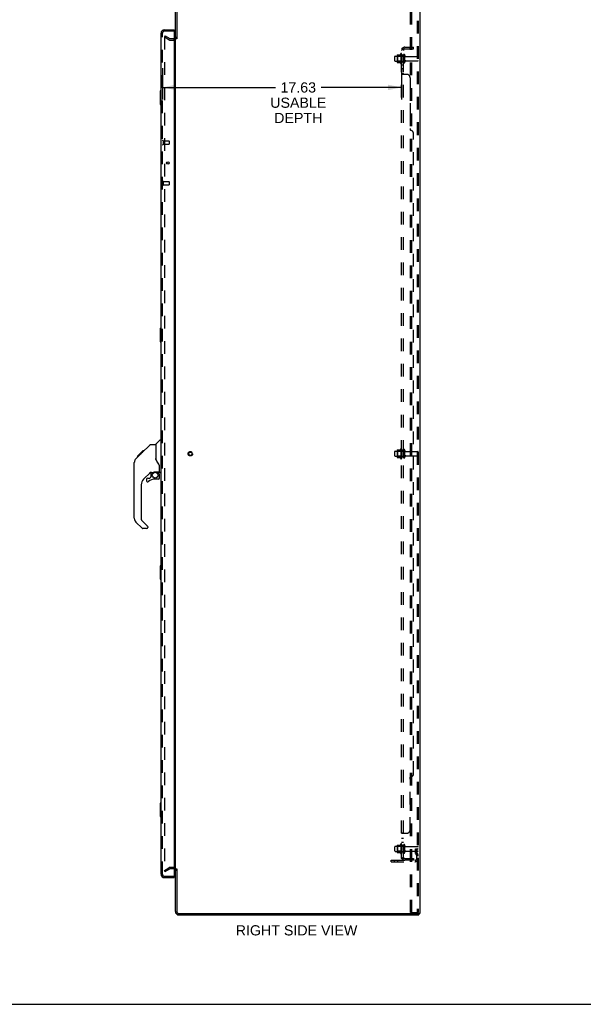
# Model space of a CAD drawing. Header units: inches. Extents: x 0 to 170, y 0 to 110.
# Tile 12 of 15: x 87 to 128, y 0 to 73. Entities that reach past the tile are written whole.
import ezdxf

# ---------------------------------------------------------------- set-up
doc = ezdxf.new("R2010")
doc.units = ezdxf.units.IN
doc.header["$LTSCALE"] = 9.35
doc.header["$MEASUREMENT"] = 0
doc.linetypes.add('HIDDEN', pattern=[0.2, 0.1, -0.1])
doc.layers.get('0').update_dxf_attribs({"linetype": 'CONTINUOUS'})
for name, color, linetype in [('DEFAULT_2', 8, 'HIDDEN'), ('DIMENSIONS', 7, 'CONTINUOUS'), ('DOOR_ASSEMBLY', 7, 'CONTINUOUS'), ('SUBPANEL', 7, 'CONTINUOUS')]:
    doc.layers.add(name, color=color, linetype=linetype)
doc.styles.get("Standard").update_dxf_attribs({"font": 'arial.ttf'})
doc.dimstyles.new('DIMSTYLE_1', dxfattribs={"dimtxt": 0.75, "dimasz": 1, "dimexe": 0.09, "dimexo": 0.07, "dimgap": 0.0375, "dimtad": 0, "dimtih": 1, "dimtoh": 1, "dimzin": 4, "dimdsep": 46, "dimtxsty": 'Standard', "dimblk": '_FILLED', "dimblk1": '_FILLED', "dimblk2": '_FILLED', "dimcen": 0.09, "dimadec": 3, "dimazin": 1, "dimtfac": 1, "dimtdec": 3, "dimtofl": 0, "dimtmove": 0, "dimatfit": 3, "dimldrblk": '_FILLED', "dimfxl": 0, "dimtolj": 1, "dimtzin": 4, "dimarcsym": 0})

# ---------------------------------------------------------------- blocks, each defined once
blk = doc.blocks.new('_FILLED')
at = {"color": 0, "linetype": 'ByBlock'}
blk.add_solid([(0, 0), (-1, 0.2), (-1, -0.2)], dxfattribs=at)
blk = doc.blocks.new('*D2')
at = {"layer": 'DIMENSIONS', "color": 2, "linetype": 'Continuous'}
for p, q in [((97.469, 69.011), (97.469, 66.691)), ((115.094, 69.011), (115.094, 66.691)), ((97.469, 67.591), (105.791, 67.591)), ((115.094, 67.591), (109.161, 67.591))]:
    blk.add_line(p, q, dxfattribs=at)
at = {"layer": 'DIMENSIONS', "color": 2, "linetype": 'Continuous', "rotation": 180}
blk.add_blockref('_FILLED', (97.469, 67.591), dxfattribs=at)
at = {"layer": 'DIMENSIONS', "color": 2, "linetype": 'Continuous'}
blk.add_blockref('_FILLED', (115.094, 67.591), dxfattribs=at)
at = {"layer": 'DIMENSIONS', "color": 2, "linetype": 'Continuous', "insert": (107.476, 67.966), "char_height": 0.75, "width": 4.12639, "attachment_point": 2, "line_spacing_factor": 0.9}
blk.add_mtext('17.63\\PUSABLE\\PDEPTH', dxfattribs=at)

msp = doc.modelspace()

# ---------------------------------------------------------------- linework, layer by layer
at = {"color": 3, "linetype": 'Continuous'}
for p, q in [((98.423, 71.19), (98.423, 74.34)), ((98.527, 74.34), (98.527, 71.179)), ((116.423, 74.482), (116.423, 6.69)), ((98.423, 10.034), (98.423, 71.138)), ((98.423, 6.833), (98.423, 9.982)), ((98.527, 9.993), (98.527, 6.833)), ((98.669, 6.69), (116.333, 6.69)), ((98.669, 6.586), (116.371, 6.586)), ((116.423, 6.69), (116.367, 6.69))]:
    msp.add_line(p, q, dxfattribs=at)
at = {"color": 7, "linetype": 'Continuous'}
for p, q in [((116.333, 6.69), (116.367, 6.69)), ((116.371, 6.69), (116.371, 6.586)), ((0, 0), (170, 0))]:
    msp.add_line(p, q, dxfattribs=at)
at = {"color": 3, "linetype": 'Continuous'}
for centre, radius, start, end in [((98.28, 71.333), 0.142, 296.46801, 360), ((98.28, 9.84), 0.142, 0, 63.53199), ((98.669, 6.833), 0.246, 180, 270), ((98.669, 6.833), 0.142, 180, 270)]:
    msp.add_arc(centre, radius, start, end, dxfattribs=at)
at = {"layer": 'DEFAULT_2', "color": 8, "linetype": 'HIDDEN'}
for p, q in [((115.744, 6.774), (115.744, 74.399)), ((115.848, 6.774), (115.848, 74.399)), ((116.245, 74.369), (116.245, 6.804)), ((116.319, 74.369), (116.319, 6.804)), ((97.662, 71.391), (97.61, 71.301)), ((97.61, 71.32), (97.61, 9.852)), ((97.95, 71.104), (97.61, 71.301)), ((97.662, 71.391), (98.002, 71.194)), ((98.019, 71.19), (98.28, 71.19)), ((98.019, 71.086), (98.28, 71.086)), ((114.594, 69.554), (114.594, 69.869)), ((114.624, 69.899), (115.219, 69.899)), ((114.758, 69.967), (114.758, 69.455)), ((114.778, 69.895), (114.758, 69.915)), ((114.768, 69.989), (114.996, 69.989)), ((114.778, 69.895), (114.778, 69.528)), ((115.074, 69.895), (114.778, 69.895)), ((115.024, 70.067), (115.024, 69.355)), ((115.074, 69.895), (115.094, 69.915)), ((115.074, 69.895), (115.074, 69.528)), ((115.094, 70.045), (115.094, 69.377)), ((115.219, 69.454), (115.219, 69.969)), ((115.329, 69.454), (115.329, 69.969)), ((115.391, 69.876), (116.289, 69.876)), ((114.624, 69.524), (115.219, 69.524)), ((114.778, 69.528), (114.758, 69.508)), ((114.768, 69.434), (114.996, 69.434)), ((115.074, 69.528), (114.778, 69.528)), ((115.074, 69.528), (115.094, 69.508)), ((115.391, 69.546), (116.289, 69.546)), ((114.594, 40.429), (114.594, 40.744)), ((114.624, 40.774), (115.219, 40.774)), ((114.758, 40.842), (114.758, 40.33)), ((114.778, 40.77), (114.758, 40.79)), ((114.768, 40.864), (114.996, 40.864)), ((115.074, 40.77), (114.778, 40.77)), ((114.778, 40.77), (114.778, 40.403)), ((115.024, 40.942), (115.024, 40.23)), ((115.074, 40.77), (115.094, 40.79)), ((115.074, 40.77), (115.074, 40.403)), ((115.094, 40.92), (115.094, 40.252)), ((115.219, 40.329), (115.219, 40.844)), ((115.329, 40.329), (115.329, 40.844)), ((115.391, 40.751), (116.289, 40.751)), ((114.624, 40.399), (115.219, 40.399)), ((114.778, 40.403), (114.758, 40.383)), ((114.768, 40.309), (114.996, 40.309)), ((115.074, 40.403), (114.778, 40.403)), ((115.074, 40.403), (115.094, 40.383)), ((115.391, 40.421), (116.289, 40.421)), ((114.594, 11.304), (114.594, 11.619)), ((114.624, 11.649), (115.219, 11.649)), ((114.758, 11.717), (114.758, 11.205)), ((114.778, 11.645), (114.758, 11.665)), ((114.768, 11.739), (114.996, 11.739)), ((115.074, 11.645), (114.778, 11.645)), ((114.778, 11.645), (114.778, 11.278)), ((115.024, 11.817), (115.024, 11.105)), ((115.074, 11.645), (115.094, 11.665)), ((115.074, 11.645), (115.074, 11.278)), ((115.094, 11.795), (115.094, 11.127)), ((115.219, 11.204), (115.219, 11.719)), ((115.329, 11.204), (115.329, 11.719)), ((115.391, 11.626), (116.289, 11.626)), ((114.624, 11.274), (115.219, 11.274)), ((114.778, 11.278), (114.758, 11.258)), ((114.768, 11.184), (114.996, 11.184)), ((115.074, 11.278), (114.778, 11.278)), ((115.074, 11.278), (115.094, 11.258)), ((115.391, 11.296), (116.289, 11.296)), ((116.125, 11.461), (116.215, 11.461)), ((116.125, 11.121), (116.125, 11.461)), ((116.229, 11.286), (116.125, 11.286)), ((116.146, 11.054), (116.195, 10.986)), ((116.215, 11.461), (116.319, 11.461)), ((116.215, 10.76), (116.215, 11.461)), ((116.229, 11.121), (116.229, 11.461)), ((116.231, 11.115), (116.28, 11.047)), ((116.319, 11.461), (116.28, 11.461)), ((114.319, 10.617), (116.072, 10.617)), ((114.319, 10.513), (114.319, 10.617)), ((114.319, 10.513), (116.072, 10.513)), ((114.566, 10.513), (114.566, 10.617)), ((114.822, 10.513), (114.822, 10.617)), ((97.61, 9.872), (97.95, 10.068)), ((97.662, 9.781), (97.61, 9.872)), ((97.662, 9.781), (98.002, 9.978)), ((98.28, 10.086), (98.019, 10.086)), ((98.28, 9.982), (98.019, 9.982)), ((115.744, 6.774), (116.224, 6.774)), ((116.224, 6.774), (116.298, 6.774))]:
    msp.add_line(p, q, dxfattribs=at)
for points in [[(97.628, 71.34), (97.626, 71.34), (97.624, 71.34), (97.622, 71.339), (97.62, 71.339), (97.619, 71.338), (97.617, 71.336), (97.616, 71.335), (97.614, 71.333), (97.613, 71.331), (97.612, 71.329), (97.611, 71.327), (97.611, 71.325), (97.611, 71.323), (97.61, 71.32)], [(97.636, 71.338), (97.634, 71.339), (97.632, 71.34), (97.63, 71.34), (97.628, 71.34), (97.628, 71.34)], [(97.61, 9.852), (97.611, 9.849), (97.611, 9.847), (97.611, 9.845)], [(97.628, 9.832), (97.626, 9.832), (97.624, 9.832), (97.622, 9.833), (97.62, 9.834), (97.619, 9.835), (97.617, 9.836), (97.616, 9.837), (97.614, 9.839), (97.613, 9.841), (97.612, 9.843), (97.611, 9.845)], [(97.636, 9.834), (97.634, 9.833), (97.632, 9.832), (97.63, 9.832), (97.628, 9.832), (97.628, 9.832)], [(116.245, 6.804), (116.245, 6.796), (116.243, 6.789), (116.239, 6.782), (116.235, 6.778), (116.23, 6.775), (116.224, 6.774)], [(116.319, 6.804), (116.318, 6.796), (116.316, 6.789), (116.313, 6.782), (116.308, 6.778), (116.303, 6.775), (116.298, 6.774)]]:
    msp.add_lwpolyline(points, dxfattribs=at)
for radius in [0.164, 0.124]:
    msp.add_circle((99.527, 40.586), radius, dxfattribs=at)
for centre, radius, start, end in [((98.019, 71.223), 0.033, 240, 270), ((98.28, 71.333), 0.246, 270, 360), ((98.28, 71.333), 0.142, 270, 296.46801), ((98.019, 71.223), 0.137, 240, 270), ((114.624, 69.869), 0.03, 90, 180.00001), ((114.899, 69.967), 0.141, 174.79195, 180), ((114.768, 69.979), 0.01, 90, 174.80617), ((114.977, 69.999), 0.01, 270, 336.03207), ((115.624, 69.711), 0.698, 149.33687, 156.03207), ((115.056, 70.045), 0.0384, 0, 145.55034), ((115.274, 69.969), 0.055, 360, 180), ((115.391, 69.939), 0.0625, 180, 270), ((116.289, 69.846), 0.03, 360, 90), ((114.624, 69.554), 0.03, 179.99999, 270), ((114.899, 69.455), 0.141, 180, 185.20805), ((114.768, 69.444), 0.01, 185.19383, 270), ((114.977, 69.424), 0.01, 23.96793, 90), ((115.624, 69.711), 0.698, 203.96793, 210.66313), ((115.056, 69.377), 0.0384, 214.44966, 360), ((115.274, 69.454), 0.055, 180, 0), ((115.391, 69.484), 0.0625, 90, 180), ((116.289, 69.576), 0.03, 270, 0), ((114.624, 40.744), 0.03, 90, 180.00001), ((114.899, 40.842), 0.141, 174.79195, 180), ((114.768, 40.854), 0.01, 90, 174.80617), ((114.977, 40.874), 0.01, 270, 336.03207), ((115.624, 40.586), 0.698, 149.33687, 156.03207), ((115.056, 40.92), 0.0384, 0, 145.55034), ((115.274, 40.844), 0.055, 360, 180), ((115.391, 40.814), 0.0625, 180, 270), ((116.289, 40.721), 0.03, 360, 90), ((114.624, 40.429), 0.03, 179.99999, 270), ((114.899, 40.33), 0.141, 180, 185.20805), ((114.768, 40.319), 0.01, 185.19383, 270), ((114.977, 40.299), 0.01, 23.96793, 90), ((115.624, 40.586), 0.698, 203.96793, 210.66313), ((115.056, 40.252), 0.0384, 214.44966, 360), ((115.274, 40.329), 0.055, 180, 0), ((115.391, 40.359), 0.0625, 90, 180), ((116.289, 40.451), 0.03, 270, 0), ((114.624, 11.619), 0.03, 90, 180.00001), ((114.899, 11.717), 0.141, 174.79195, 180), ((114.768, 11.729), 0.01, 90, 174.80617), ((114.977, 11.749), 0.01, 270, 336.03207), ((115.624, 11.461), 0.698, 149.33687, 156.03207), ((115.056, 11.795), 0.0384, 0, 145.55034), ((115.274, 11.719), 0.055, 360, 180), ((115.391, 11.689), 0.0625, 180, 270), ((116.289, 11.596), 0.03, 360, 90), ((114.624, 11.304), 0.03, 179.99999, 270), ((114.899, 11.205), 0.141, 180, 185.20805), ((114.768, 11.194), 0.01, 185.19383, 270), ((114.977, 11.174), 0.01, 23.96793, 90), ((115.624, 11.461), 0.698, 203.96793, 210.66313), ((115.056, 11.127), 0.0384, 214.44966, 360), ((115.274, 11.204), 0.055, 180, 0), ((115.391, 11.234), 0.0625, 90, 180), ((116.239, 11.121), 0.114, 180, 215.75389), ((116.111, 10.925), 0.104, 0, 35.75389), ((116.239, 11.121), 0.01, 180, 215.75389), ((116.111, 10.925), 0.208, 0, 35.75389), ((116.289, 11.326), 0.03, 270, 0), ((116.072, 10.76), 0.246, 270, 360), ((116.072, 10.76), 0.142, 270, 360), ((98.019, 9.949), 0.137, 90, 120), ((98.019, 9.949), 0.033, 90, 120), ((98.28, 9.84), 0.246, 0, 90), ((98.28, 9.84), 0.142, 63.53199, 90)]:
    msp.add_arc(centre, radius, start, end, dxfattribs=at)
at = {"layer": 'DOOR_ASSEMBLY', "color": 3, "linetype": 'Continuous'}
for p, q in [((97.365, 9.583), (97.365, 71.59)), ((97.611, 71.836), (98.344, 71.836)), ((98.344, 71.712), (98.344, 9.46)), ((97.611, 9.336), (98.344, 9.336))]:
    msp.add_line(p, q, dxfattribs=at)
at = {"layer": 'DOOR_ASSEMBLY', "color": 8, "linetype": 'HIDDEN'}
for p, q in [((97.469, 9.583), (97.469, 71.59)), ((98.324, 71.732), (97.611, 71.732)), ((97.512, 63.665), (97.512, 63.381)), ((97.512, 63.647), (97.959, 63.647)), ((97.512, 63.399), (97.959, 63.399)), ((97.969, 63.637), (97.969, 63.409)), ((97.512, 60.665), (97.512, 60.381)), ((97.512, 60.647), (97.959, 60.647)), ((97.512, 60.399), (97.959, 60.399)), ((97.969, 60.637), (97.969, 60.409)), ((97.611, 9.44), (98.324, 9.44))]:
    msp.add_line(p, q, dxfattribs=at)
at = {"layer": 'DOOR_ASSEMBLY', "color": 7, "linetype": 'Continuous'}
for p, q in [((98.344, 71.732), (98.324, 71.732)), ((98.344, 71.732), (98.344, 71.836)), ((97.305, 67.321), (97.305, 66.351)), ((97.365, 67.336), (97.32, 67.336)), ((97.352, 67.236), (97.352, 66.436)), ((97.32, 66.336), (97.365, 66.336)), ((97.789, 62.078), (97.789, 61.968)), ((97.305, 49.821), (97.305, 48.851)), ((97.365, 49.836), (97.32, 49.836)), ((97.352, 49.736), (97.352, 48.936)), ((97.32, 48.836), (97.365, 48.836)), ((96.977, 41.281), (97.275, 41.578)), ((97.365, 41.59), (97.303, 41.59)), ((95.618, 40.382), (96.031, 40.795)), ((95.938, 40.636), (96.554, 41.252)), ((95.948, 40.712), (96.015, 40.712)), ((96.031, 40.796), (96.033, 40.797)), ((96.098, 40.795), (96.031, 40.795)), ((96.032, 40.796), (96.099, 40.796)), ((96.033, 40.797), (96.1, 40.797)), ((96.61, 41.275), (96.971, 41.275)), ((96.971, 41.275), (96.971, 40.171)), ((95.396, 35.828), (95.396, 39.931)), ((95.511, 40.208), (95.491, 40.186)), ((95.511, 40.208), (95.79, 40.487)), ((95.618, 40.382), (95.684, 40.382)), ((95.621, 40.385), (95.687, 40.385)), ((95.622, 40.386), (95.689, 40.386)), ((95.77, 40.467), (95.703, 40.467)), ((95.789, 40.554), (95.856, 40.554)), ((95.79, 40.487), (95.923, 40.62)), ((95.81, 40.507), (95.79, 40.487)), ((95.938, 40.636), (95.871, 40.636)), ((95.894, 40.592), (95.938, 40.636)), ((96.991, 40.179), (96.971, 40.233)), ((96.583, 39.213), (96.081, 38.712)), ((96.617, 39.203), (96.617, 38.876)), ((96.659, 39.208), (96.747, 39.208)), ((96.747, 39.208), (96.748, 39.208)), ((96.932, 39.249), (97.227, 39.249)), ((97.109, 39.249), (97.189, 39.17)), ((97.247, 39.247), (97.247, 39.654)), ((97.286, 39.208), (97.365, 39.208)), ((96.302, 38.714), (96.302, 38.595)), ((96.381, 38.793), (96.533, 38.793)), ((96.542, 38.796), (96.613, 38.868)), ((97.168, 38.714), (96.932, 38.714)), ((97.182, 39.162), (97.175, 39.156)), ((97.227, 39.03), (97.247, 39.03)), ((97.247, 38.793), (97.247, 39.03)), ((95.908, 38.294), (95.908, 35.742)), ((95.931, 35.687), (96.367, 35.251)), ((95.964, 35.097), (95.512, 35.549)), ((96.302, 35.074), (96.02, 35.074)), ((96.381, 35.218), (96.381, 35.153)), ((97.305, 32.321), (97.305, 31.351)), ((97.365, 32.336), (97.32, 32.336)), ((97.352, 32.236), (97.352, 31.436)), ((97.32, 31.336), (97.365, 31.336)), ((97.305, 14.821), (97.305, 13.851)), ((97.365, 14.836), (97.32, 14.836)), ((97.352, 14.736), (97.352, 13.936)), ((97.32, 13.836), (97.365, 13.836)), ((98.324, 9.44), (98.344, 9.44)), ((98.344, 9.44), (98.344, 9.336))]:
    msp.add_line(p, q, dxfattribs=at)
for points in [[(97.35, 67.272), (97.35, 67.267), (97.351, 67.261), (97.351, 67.255), (97.351, 67.249), (97.352, 67.242), (97.352, 67.236)], [(97.352, 66.436), (97.352, 66.43), (97.351, 66.424), (97.351, 66.417), (97.351, 66.411), (97.35, 66.406), (97.35, 66.4)], [(97.35, 49.772), (97.35, 49.767), (97.351, 49.761), (97.351, 49.755), (97.351, 49.749), (97.352, 49.742), (97.352, 49.736)], [(97.352, 48.936), (97.352, 48.93), (97.351, 48.924), (97.351, 48.917), (97.351, 48.911), (97.35, 48.906), (97.35, 48.9)], [(96.554, 41.252), (96.562, 41.259), (96.571, 41.264), (96.58, 41.269), (96.59, 41.272), (96.6, 41.274), (96.61, 41.275)], [(95.511, 40.208), (95.491, 40.187), (95.466, 40.154), (95.445, 40.119), (95.427, 40.082), (95.413, 40.043), (95.403, 40.003), (95.398, 39.962), (95.396, 39.931)], [(95.894, 40.592), (95.873, 40.57), (95.851, 40.548), (95.81, 40.507)], [(97.194, 39.825), (97.143, 39.898), (97.094, 39.976), (97.053, 40.047), (97.019, 40.114), (96.991, 40.179)], [(96.748, 39.208), (96.756, 39.209), (96.765, 39.211), (96.775, 39.214), (96.786, 39.218), (96.799, 39.223), (96.814, 39.228), (96.831, 39.233), (96.848, 39.238), (96.867, 39.243), (96.886, 39.246), (96.905, 39.248), (96.924, 39.249), (96.932, 39.249)], [(97.247, 39.654), (97.246, 39.678), (97.241, 39.712), (97.233, 39.746), (97.22, 39.778), (97.205, 39.807), (97.194, 39.825)], [(97.227, 39.03), (97.226, 39.044), (97.225, 39.058), (97.222, 39.072), (97.218, 39.085), (97.213, 39.098), (97.208, 39.111), (97.201, 39.123), (97.193, 39.135), (97.184, 39.145), (97.175, 39.156)], [(97.189, 39.17), (97.189, 39.17), (97.188, 39.169), (97.188, 39.168), (97.186, 39.167), (97.185, 39.166), (97.182, 39.162)], [(97.35, 32.272), (97.35, 32.267), (97.351, 32.261), (97.351, 32.255), (97.351, 32.249), (97.352, 32.242), (97.352, 32.236)], [(97.352, 31.436), (97.352, 31.43), (97.351, 31.424), (97.351, 31.417), (97.351, 31.411), (97.35, 31.406), (97.35, 31.4)], [(97.35, 14.772), (97.35, 14.767), (97.351, 14.761), (97.351, 14.755), (97.351, 14.749), (97.352, 14.742), (97.352, 14.736)], [(97.352, 13.936), (97.352, 13.93), (97.351, 13.924), (97.351, 13.917), (97.351, 13.911), (97.35, 13.906), (97.35, 13.9)]]:
    msp.add_lwpolyline(points, dxfattribs=at)
at = {"layer": 'DOOR_ASSEMBLY', "color": 3, "linetype": 'Continuous'}
msp.add_circle((97.865, 62.023), 0.0938, dxfattribs=at)
at = {"layer": 'DOOR_ASSEMBLY', "color": 7, "linetype": 'Continuous'}
msp.add_circle((96.932, 39.009), 0.217, dxfattribs=at)
at = {"layer": 'DOOR_ASSEMBLY', "color": 3, "linetype": 'Continuous'}
for centre, radius, start, end in [((97.611, 71.59), 0.246, 90, 180), ((98.324, 71.712), 0.02, 0, 90), ((97.611, 9.583), 0.246, 180, 270), ((98.324, 9.46), 0.02, 270, 360)]:
    msp.add_arc(centre, radius, start, end, dxfattribs=at)
at = {"layer": 'DOOR_ASSEMBLY', "color": 8, "linetype": 'HIDDEN'}
for centre, radius, start, end in [((97.611, 71.59), 0.142, 90, 180), ((97.49, 63.665), 0.0215, 0, 180), ((97.49, 63.381), 0.0215, 180, 360), ((97.959, 63.637), 0.01, 0, 90), ((97.959, 63.409), 0.01, 270, 360), ((97.49, 60.665), 0.0215, 0, 180), ((97.49, 60.381), 0.0215, 180, 360), ((97.959, 60.637), 0.01, 0, 90), ((97.959, 60.409), 0.01, 270, 360), ((97.611, 9.583), 0.142, 180, 270)]:
    msp.add_arc(centre, radius, start, end, dxfattribs=at)
at = {"layer": 'DOOR_ASSEMBLY', "color": 7, "linetype": 'Continuous'}
for centre, radius, start, end in [((97.529, 71.446), 0.26, 87.37967, 90), ((97.32, 67.321), 0.015, 90, 180), ((97.35, 67.321), 0.015, 0, 90), ((97.32, 66.351), 0.015, 180, 270), ((97.35, 66.351), 0.015, 270, 360), ((97.32, 49.821), 0.015, 90, 180), ((97.35, 49.821), 0.015, 0, 90), ((97.32, 48.851), 0.015, 180, 270), ((97.35, 48.851), 0.015, 270, 360), ((97.303, 41.551), 0.0394, 90, 135), ((96.991, 41.267), 0.0197, 135, 172.5), ((95.83, 39.915), 0.433, 137.27268, 137.76144), ((96.659, 39.011), 0.197, 90, 135), ((97.227, 39.269), 0.0197, 270, 360), ((97.286, 39.247), 0.0394, 180, 270), ((96.499, 38.294), 0.591, 135, 180), ((96.381, 38.714), 0.0787, 90, 180), ((96.381, 38.595), 0.0787, 180, 309.5212), ((96.932, 37.927), 0.787, 90, 129.5212), ((96.533, 38.805), 0.0118, 270, 315), ((96.605, 38.876), 0.0118, 315, 360), ((97.168, 38.793), 0.0787, 270, 360), ((97.05, 39.03), 0.197, 0, 45), ((95.79, 35.828), 0.394, 180, 225), ((95.987, 35.742), 0.0787, 180, 225), ((96.02, 35.153), 0.0787, 225, 270), ((96.302, 35.153), 0.0787, 270, 360), ((96.333, 35.218), 0.0472, 0, 45), ((97.32, 32.321), 0.015, 90, 180), ((97.35, 32.321), 0.015, 0, 90), ((97.32, 31.351), 0.015, 180, 270), ((97.35, 31.351), 0.015, 270, 360), ((97.32, 14.821), 0.015, 90, 180), ((97.35, 14.821), 0.015, 0, 90), ((97.32, 13.851), 0.015, 180, 270), ((97.35, 13.851), 0.015, 270, 360), ((97.529, 9.726), 0.26, 270, 272.60473)]:
    msp.add_arc(centre, radius, start, end, dxfattribs=at)
at = {"layer": 'SUBPANEL', "color": 8, "linetype": 'HIDDEN'}
for p, q in [((115.094, 10.742), (115.094, 70.43)), ((115.219, 70.43), (115.094, 70.43)), ((115.148, 70.468), (115.244, 70.389)), ((115.171, 70.428), (115.173, 70.427)), ((115.173, 70.427), (115.174, 70.427)), ((115.174, 70.427), (115.176, 70.427)), ((115.176, 70.427), (115.177, 70.426)), ((115.177, 70.426), (115.178, 70.426)), ((115.178, 70.426), (115.18, 70.425)), ((115.18, 70.425), (115.181, 70.425)), ((115.181, 70.425), (115.183, 70.424)), ((115.183, 70.424), (115.184, 70.424)), ((115.184, 70.424), (115.186, 70.423)), ((115.186, 70.423), (115.188, 70.423)), ((115.188, 70.423), (115.189, 70.422)), ((115.219, 10.742), (115.219, 70.43)), ((115.331, 70.555), (115.969, 70.555)), ((115.331, 70.43), (115.969, 70.43)), ((115.719, 70.43), (115.719, 70.555)), ((115.969, 70.43), (115.969, 70.555)), ((115.219, 69.961), (115.094, 69.961)), ((115.219, 69.461), (115.094, 69.461)), ((115.219, 69.233), (115.094, 69.233)), ((115.219, 68.952), (115.094, 68.952)), ((115.219, 68.59), (115.094, 68.59)), ((115.469, 68.555), (115.148, 68.555)), ((115.24, 68.569), (115.238, 68.571)), ((115.245, 68.561), (115.244, 68.562)), ((115.719, 68.305), (115.719, 64.43)), ((115.969, 16.992), (115.969, 64.18)), ((115.219, 40.836), (115.094, 40.836)), ((115.219, 40.336), (115.094, 40.336)), ((115.719, 12.867), (115.719, 16.742)), ((115.219, 12.582), (115.094, 12.582)), ((115.148, 12.617), (115.469, 12.617)), ((115.219, 12.583), (115.219, 12.582)), ((115.222, 12.589), (115.221, 12.587)), ((115.226, 12.593), (115.225, 12.591)), ((115.219, 12.22), (115.094, 12.22)), ((115.219, 11.939), (115.094, 11.939)), ((115.219, 11.711), (115.094, 11.711)), ((115.219, 11.211), (115.094, 11.211)), ((115.219, 10.742), (115.094, 10.742)), ((115.148, 10.704), (115.244, 10.783)), ((115.223, 10.765), (115.223, 10.765)), ((115.331, 10.742), (115.969, 10.742)), ((115.969, 10.617), (115.331, 10.617)), ((115.719, 10.742), (115.719, 10.617)), ((115.969, 10.742), (115.969, 10.617))]:
    msp.add_line(p, q, dxfattribs=at)
for points in [[(115.117, 70.45), (115.113, 70.448), (115.11, 70.447), (115.107, 70.445), (115.104, 70.444), (115.101, 70.442), (115.099, 70.44), (115.097, 70.438), (115.096, 70.436), (115.095, 70.435), (115.094, 70.433), (115.094, 70.431), (115.094, 70.43)], [(115.148, 70.468), (115.146, 70.466), (115.144, 70.464), (115.141, 70.462), (115.138, 70.46), (115.135, 70.458), (115.131, 70.456), (115.127, 70.455), (115.124, 70.453), (115.117, 70.45)], [(115.162, 70.43), (115.162, 70.43), (115.161, 70.43), (115.161, 70.43), (115.16, 70.43), (115.16, 70.43), (115.16, 70.43), (115.159, 70.43), (115.159, 70.43)], [(115.159, 70.43), (115.159, 70.43), (115.159, 70.43), (115.159, 70.43), (115.159, 70.43), (115.16, 70.43), (115.16, 70.43), (115.16, 70.43), (115.161, 70.43), (115.161, 70.43), (115.162, 70.43), (115.162, 70.429), (115.163, 70.429), (115.163, 70.429), (115.164, 70.429), (115.165, 70.429), (115.165, 70.429), (115.166, 70.429), (115.166, 70.429), (115.167, 70.429), (115.168, 70.428), (115.168, 70.428), (115.169, 70.428), (115.169, 70.428), (115.17, 70.428), (115.171, 70.428), (115.171, 70.428)], [(115.189, 70.422), (115.191, 70.422), (115.192, 70.421), (115.193, 70.421), (115.194, 70.421), (115.194, 70.42), (115.195, 70.42), (115.196, 70.42), (115.197, 70.419), (115.198, 70.419), (115.199, 70.419), (115.2, 70.418), (115.201, 70.418), (115.202, 70.418), (115.203, 70.417), (115.204, 70.417), (115.205, 70.416), (115.205, 70.416), (115.206, 70.416), (115.207, 70.415), (115.208, 70.415), (115.209, 70.414), (115.21, 70.414), (115.21, 70.414), (115.211, 70.413), (115.212, 70.413), (115.213, 70.413), (115.213, 70.412), (115.214, 70.412), (115.215, 70.412), (115.215, 70.411), (115.216, 70.411), (115.217, 70.41), (115.217, 70.41), (115.218, 70.41), (115.219, 70.409), (115.219, 70.409), (115.22, 70.409), (115.22, 70.408), (115.221, 70.408), (115.221, 70.408), (115.222, 70.407), (115.222, 70.407), (115.223, 70.407), (115.223, 70.407), (115.223, 70.407)], [(115.234, 70.406), (115.232, 70.408), (115.23, 70.41), (115.228, 70.412), (115.226, 70.414), (115.225, 70.416), (115.223, 70.419), (115.222, 70.421), (115.221, 70.423), (115.22, 70.425), (115.219, 70.427), (115.219, 70.428), (115.219, 70.43)], [(115.223, 70.407), (115.223, 70.407), (115.223, 70.407), (115.223, 70.407), (115.223, 70.407), (115.222, 70.407), (115.222, 70.407), (115.222, 70.408), (115.222, 70.408), (115.221, 70.408), (115.221, 70.408), (115.22, 70.409), (115.22, 70.409), (115.219, 70.41)], [(115.244, 70.389), (115.245, 70.39), (115.245, 70.39), (115.245, 70.391), (115.245, 70.392), (115.244, 70.393), (115.244, 70.394), (115.243, 70.395), (115.242, 70.396), (115.241, 70.398), (115.24, 70.399), (115.238, 70.401), (115.237, 70.402), (115.234, 70.406)], [(115.094, 68.587), (115.094, 68.589), (115.094, 68.59)], [(115.107, 68.575), (115.104, 68.577), (115.101, 68.578), (115.099, 68.58), (115.097, 68.582), (115.096, 68.584), (115.095, 68.586), (115.094, 68.587), (115.094, 68.589), (115.094, 68.59)], [(115.113, 68.572), (115.11, 68.573), (115.107, 68.575), (115.104, 68.577), (115.101, 68.578), (115.099, 68.58), (115.097, 68.582), (115.096, 68.584)], [(115.127, 68.566), (115.12, 68.569), (115.117, 68.57), (115.113, 68.572)], [(115.148, 68.555), (115.146, 68.556), (115.144, 68.558), (115.141, 68.56), (115.138, 68.561), (115.135, 68.563), (115.131, 68.564), (115.127, 68.566)], [(115.148, 68.555), (115.146, 68.556), (115.144, 68.558), (115.141, 68.56)], [(115.226, 68.579), (115.225, 68.581), (115.223, 68.582), (115.222, 68.583), (115.221, 68.585), (115.22, 68.586), (115.219, 68.588), (115.219, 68.589), (115.219, 68.59)], [(115.235, 68.573), (115.234, 68.574), (115.232, 68.576), (115.23, 68.577), (115.228, 68.578), (115.226, 68.579), (115.225, 68.581), (115.223, 68.582), (115.222, 68.583), (115.221, 68.585), (115.22, 68.586), (115.219, 68.588), (115.219, 68.589)], [(115.244, 68.555), (115.245, 68.556), (115.245, 68.558), (115.245, 68.56), (115.245, 68.561), (115.244, 68.562), (115.244, 68.564), (115.243, 68.565), (115.242, 68.567), (115.241, 68.568), (115.24, 68.569), (115.238, 68.571), (115.237, 68.572), (115.235, 68.573)], [(115.244, 68.564), (115.243, 68.565), (115.242, 68.567), (115.241, 68.568)], [(115.244, 68.555), (115.245, 68.556), (115.245, 68.558), (115.245, 68.56)], [(115.113, 12.6), (115.11, 12.599), (115.107, 12.597), (115.104, 12.596), (115.101, 12.594), (115.099, 12.592), (115.097, 12.59), (115.096, 12.588), (115.095, 12.586), (115.094, 12.585), (115.094, 12.583), (115.094, 12.582)], [(115.096, 12.588), (115.095, 12.586), (115.094, 12.585), (115.094, 12.583), (115.094, 12.582)], [(115.107, 12.597), (115.104, 12.596), (115.101, 12.594), (115.099, 12.592), (115.097, 12.59)], [(115.12, 12.603), (115.117, 12.602), (115.113, 12.6)], [(115.148, 12.617), (115.146, 12.616), (115.144, 12.614), (115.141, 12.613), (115.138, 12.611), (115.135, 12.609), (115.131, 12.608), (115.127, 12.606), (115.12, 12.603)], [(115.148, 12.617), (115.146, 12.616), (115.144, 12.614), (115.141, 12.613), (115.138, 12.611)], [(115.244, 12.617), (115.245, 12.616), (115.245, 12.614), (115.245, 12.613), (115.245, 12.611), (115.244, 12.61), (115.244, 12.608), (115.243, 12.607), (115.242, 12.605), (115.241, 12.604), (115.24, 12.603), (115.238, 12.601), (115.237, 12.6), (115.235, 12.599), (115.234, 12.598), (115.232, 12.596), (115.23, 12.595), (115.228, 12.594), (115.226, 12.593), (115.225, 12.591), (115.223, 12.59), (115.222, 12.589), (115.221, 12.587), (115.22, 12.586), (115.219, 12.585), (115.219, 12.583), (115.219, 12.582)], [(115.242, 12.605), (115.241, 12.604), (115.24, 12.603), (115.238, 12.601), (115.237, 12.6), (115.235, 12.599)], [(115.244, 12.617), (115.245, 12.616), (115.245, 12.614), (115.245, 12.613), (115.245, 12.611), (115.244, 12.61), (115.244, 12.608), (115.243, 12.607)], [(115.124, 10.719), (115.117, 10.722), (115.113, 10.724), (115.11, 10.725), (115.107, 10.727), (115.104, 10.728), (115.101, 10.73), (115.099, 10.732), (115.097, 10.734), (115.096, 10.736), (115.095, 10.738), (115.094, 10.739), (115.094, 10.741), (115.094, 10.742)], [(115.148, 10.704), (115.146, 10.706), (115.144, 10.708), (115.141, 10.71), (115.138, 10.712), (115.135, 10.714), (115.131, 10.716), (115.127, 10.717), (115.124, 10.719)], [(115.16, 10.742), (115.159, 10.742), (115.159, 10.742), (115.159, 10.742), (115.159, 10.742), (115.159, 10.742), (115.16, 10.742), (115.16, 10.742), (115.161, 10.742), (115.161, 10.742), (115.162, 10.742), (115.162, 10.742)], [(115.223, 10.765), (115.223, 10.765), (115.223, 10.765), (115.222, 10.765), (115.222, 10.765), (115.222, 10.764), (115.221, 10.764), (115.221, 10.764), (115.22, 10.764), (115.22, 10.763), (115.219, 10.763), (115.219, 10.763), (115.218, 10.762), (115.217, 10.762), (115.217, 10.762), (115.216, 10.761), (115.216, 10.761), (115.215, 10.761), (115.214, 10.76), (115.214, 10.76), (115.213, 10.76), (115.212, 10.759), (115.212, 10.759), (115.211, 10.759), (115.21, 10.758), (115.21, 10.758), (115.209, 10.758), (115.208, 10.757), (115.207, 10.757), (115.207, 10.757), (115.206, 10.756), (115.205, 10.756), (115.204, 10.756), (115.204, 10.755), (115.203, 10.755), (115.202, 10.755), (115.201, 10.754), (115.2, 10.754), (115.199, 10.754), (115.199, 10.753), (115.198, 10.753), (115.197, 10.752), (115.196, 10.752), (115.195, 10.752), (115.194, 10.751), (115.193, 10.751), (115.192, 10.751), (115.191, 10.75), (115.19, 10.75), (115.189, 10.75), (115.188, 10.749), (115.187, 10.749), (115.186, 10.749), (115.185, 10.748), (115.184, 10.748), (115.183, 10.748), (115.182, 10.747), (115.181, 10.747), (115.18, 10.747), (115.179, 10.746), (115.178, 10.746), (115.177, 10.746), (115.175, 10.745), (115.174, 10.745), (115.173, 10.745), (115.172, 10.745), (115.171, 10.744), (115.17, 10.744), (115.169, 10.744), (115.168, 10.744), (115.167, 10.743), (115.166, 10.743), (115.165, 10.743), (115.164, 10.743), (115.163, 10.743), (115.162, 10.743), (115.161, 10.742), (115.16, 10.742), (115.16, 10.742), (115.16, 10.742), (115.16, 10.742)], [(115.237, 10.77), (115.234, 10.766), (115.232, 10.764), (115.23, 10.762), (115.228, 10.76), (115.226, 10.758), (115.225, 10.756), (115.223, 10.753), (115.222, 10.751), (115.221, 10.749), (115.22, 10.747), (115.219, 10.745), (115.219, 10.744), (115.219, 10.742)], [(115.219, 10.763), (115.22, 10.763), (115.22, 10.763), (115.221, 10.764), (115.221, 10.764), (115.222, 10.764), (115.222, 10.765), (115.222, 10.765), (115.223, 10.765), (115.223, 10.765), (115.223, 10.765)], [(115.244, 10.783), (115.245, 10.783), (115.245, 10.782), (115.245, 10.781), (115.245, 10.78), (115.244, 10.779), (115.244, 10.778), (115.243, 10.777), (115.242, 10.776), (115.241, 10.774), (115.24, 10.773), (115.238, 10.771), (115.237, 10.77)]]:
    msp.add_lwpolyline(points, dxfattribs=at)
for centre, radius, start, end in [((115.331, 70.318), 0.237, 90, 180), ((115.331, 70.318), 0.112, 90, 180), ((115.469, 68.305), 0.25, 0, 90), ((115.719, 64.18), 0.25, 0, 90), ((115.719, 16.992), 0.25, 270, 360), ((115.469, 12.867), 0.25, 270, 360), ((115.331, 10.854), 0.237, 180, 270), ((115.331, 10.854), 0.112, 180, 270)]:
    msp.add_arc(centre, radius, start, end, dxfattribs=at)

# ---------------------------------------------------------------- texts
at = {"layer": 'DIMENSIONS', "color": 2, "linetype": 'Continuous', "insert": (107.349, 5.829), "char_height": 0.75, "width": 8.94424, "attachment_point": 2, "line_spacing_factor": 0.9}
msp.add_mtext('RIGHT SIDE VIEW', dxfattribs=at)

# ---------------------------------------------------------------- dimensions: what is measured, and where the dimension line sits
at = {"layer": 'DIMENSIONS', "color": 2, "linetype": 'Continuous'}
dim = msp.add_linear_dim(base=(115.093954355, 67.591363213), p1=(97.468954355, 69.081048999), p2=(115.093954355, 69.081048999), text='<>\\PUSABLE\\PDEPTH', dimstyle='DIMSTYLE_1', dxfattribs=at)
dim.commit()
dim.dimension.update_dxf_attribs({"geometry": '*D2', "text_midpoint": (107.476012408, 66.466363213), "dimtype": 160})

doc.saveas('drawing.dxf')
